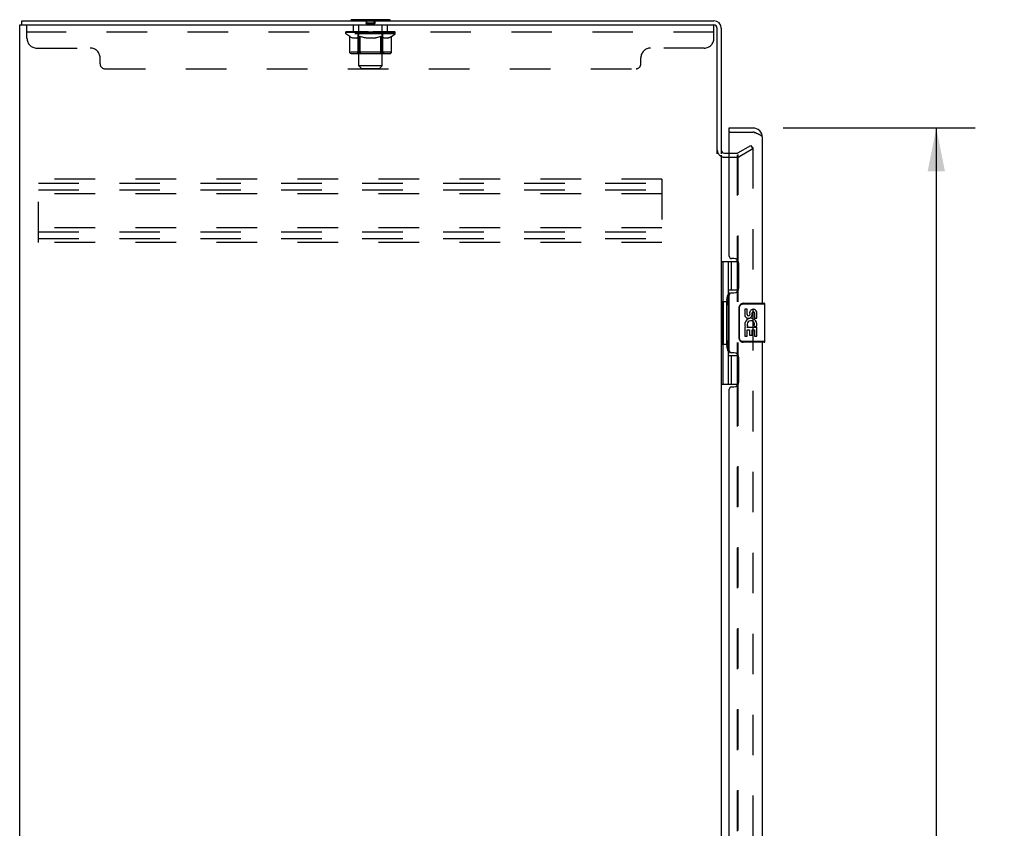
# Model space of a CAD drawing. Header units: inches. Extents: x 0 to 189, y 0 to 122.
# Tile 3 of 19: x 19 to 44, y 58 to 79. Entities that reach past the tile are written whole.
import ezdxf

# ---------------------------------------------------------------- set-up
doc = ezdxf.new("R2010")
doc.units = ezdxf.units.IN
doc.header["$LTSCALE"] = 10.388889
doc.header["$MEASUREMENT"] = 0
doc.linetypes.add('HIDDEN', pattern=[0.2, 0.1, -0.1])
doc.layers.get('0').update_dxf_attribs({"linetype": 'CONTINUOUS'})
for name, color, linetype in [('DEFAULT_2', 8, 'HIDDEN'), ('DIMENSIONS', 7, 'CONTINUOUS'), ('DOOR_ASSEMBLY', 7, 'CONTINUOUS')]:
    doc.layers.add(name, color=color, linetype=linetype)
doc.styles.get("Standard").update_dxf_attribs({"font": 'arial.ttf'})
doc.dimstyles.new('DIMSTYLE_1', dxfattribs={"dimtxt": 0.833333, "dimasz": 1.111111, "dimexe": 0.09, "dimexo": 0.07, "dimgap": 0.0375, "dimtad": 0, "dimtih": 1, "dimtoh": 1, "dimzin": 4, "dimdsep": 46, "dimtxsty": 'Standard', "dimblk": '_FILLED', "dimblk1": '_FILLED', "dimblk2": '_FILLED', "dimcen": 0.09, "dimazin": 1, "dimtfac": 1, "dimtdec": 3, "dimtofl": 0, "dimtmove": 0, "dimatfit": 3, "dimldrblk": '_FILLED', "dimfxl": 0, "dimtolj": 1, "dimtzin": 4, "dimarcsym": 0})

# ---------------------------------------------------------------- blocks, each defined once
blk = doc.blocks.new('_FILLED')
at = {"color": 0, "linetype": 'ByBlock'}
blk.add_solid([(0, 0), (-1, 0.2), (-1, -0.2)], dxfattribs=at)
blk = doc.blocks.new('*D9')
at = {"layer": 'DIMENSIONS', "color": 2, "linetype": 'Continuous'}
for p, q in [((38.812, 76.258), (43.74, 76.258)), ((42.74, 76.258), (42.74, 46.461)), ((42.74, 13.758), (42.74, 43.545)), ((38.812, 13.758), (43.74, 13.758))]:
    blk.add_line(p, q, dxfattribs=at)
at = {"layer": 'DIMENSIONS', "color": 2, "linetype": 'Continuous', "xscale": 1.1111111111, "yscale": 1.1111111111, "zscale": 1.1111111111}
for p, rotation in [((42.74, 76.258), 90), ((42.74, 13.758), 270)]:
    blk.add_blockref('_FILLED', p, dxfattribs=dict(at, rotation=rotation))
at = {"layer": 'DIMENSIONS', "color": 2, "linetype": 'Continuous', "insert": (42.74, 46.045), "char_height": 0.8333, "width": 3.48823, "attachment_point": 2, "line_spacing_factor": 0.9}
blk.add_mtext('62.50\\PDOOR', dxfattribs=at)

msp = doc.modelspace()

# ---------------------------------------------------------------- linework, layer by layer
at = {"color": 3, "linetype": 'Continuous'}
for p, q in [((19.223, 7.112), (19.223, 78.904)), ((19.223, 78.904), (37.029, 78.904)), ((19.275, 79.008), (37.034, 79.008)), ((37.223, 78.819), (37.223, 75.591)), ((37.119, 75.59), (37.119, 78.814)), ((37.223, 75.56), (37.223, 14.456)), ((37.308, 75.612), (37.427, 75.612)), ((37.627, 72.833), (37.627, 72.877)), ((37.644, 72.833), (37.644, 72.862)), ((37.627, 69.638), (37.627, 69.683)), ((37.644, 69.653), (37.644, 69.683))]:
    msp.add_line(p, q, dxfattribs=at)
at = {"color": 7, "linetype": 'Continuous'}
for p, q in [((19.275, 78.904), (19.275, 79.008)), ((27.723, 79.038), (27.723, 79.008)), ((28.723, 79.038), (27.723, 79.038)), ((28.723, 79.038), (28.723, 79.008))]:
    msp.add_line(p, q, dxfattribs=at)
at = {"color": 3, "linetype": 'Continuous'}
for centre, radius, start, end in [((37.029, 78.814), 0.09, 0, 90), ((37.034, 78.819), 0.189, 0, 90), ((37.308, 75.697), 0.085, 180, 270)]:
    msp.add_arc(centre, radius, start, end, dxfattribs=at)
at = {"color": 7, "linetype": 'Continuous'}
for centre, radius, start, end in [((37.034, 78.819), 0.085, 0, 90), ((37.308, 75.697), 0.189, 214.036, 226.4797)]:
    msp.add_arc(centre, radius, start, end, dxfattribs=at)
at = {"layer": 'DEFAULT_2', "color": 8, "linetype": 'HIDDEN'}
for p, q in [((19.41, 78.559), (19.41, 78.904)), ((27.785, 78.717), (27.785, 78.904)), ((27.91, 79.038), (27.91, 79.008)), ((27.923, 77.857), (27.923, 79.008)), ((28.108, 79.038), (28.108, 79.038)), ((28.111, 79.021), (28.111, 79.022)), ((28.112, 79.009), (28.112, 78.948)), ((28.334, 78.948), (28.112, 78.948)), ((28.112, 78.944), (28.112, 78.945)), ((28.118, 79.028), (28.118, 78.948)), ((28.328, 79.028), (28.118, 79.028)), ((28.128, 78.938), (28.128, 79.038)), ((28.128, 78.938), (28.128, 78.938)), ((28.318, 78.938), (28.128, 78.938)), ((28.315, 78.928), (28.131, 78.928)), ((28.318, 78.938), (28.318, 79.038)), ((28.328, 79.028), (28.328, 78.948)), ((28.523, 77.857), (28.523, 79.008)), ((28.535, 79.038), (28.535, 79.008)), ((28.66, 78.717), (28.66, 78.904)), ((37.029, 78.904), (37.035, 78.904)), ((37.035, 78.559), (37.035, 78.904)), ((37.035, 78.717), (19.41, 78.717)), ((27.59, 78.677), (27.59, 78.724)), ((27.689, 78.607), (27.59, 78.677)), ((28.856, 78.677), (27.59, 78.677)), ((27.599, 78.717), (27.599, 78.724)), ((27.608, 78.714), (27.608, 78.717)), ((27.608, 78.714), (28.838, 78.714)), ((27.617, 78.714), (27.617, 78.717)), ((27.618, 78.714), (27.618, 78.717)), ((27.628, 78.717), (27.628, 78.724)), ((27.644, 78.714), (27.644, 78.717)), ((27.646, 78.714), (27.646, 78.717)), ((27.674, 78.717), (27.674, 78.724)), ((27.689, 78.714), (27.689, 78.717)), ((27.689, 78.202), (27.689, 78.607)), ((27.689, 78.607), (27.703, 78.598)), ((27.692, 78.714), (27.692, 78.717)), ((27.896, 78.717), (27.695, 78.717)), ((27.717, 78.589), (27.703, 78.598)), ((27.73, 78.582), (27.716, 78.59)), ((27.744, 78.575), (27.73, 78.582)), ((27.738, 78.717), (27.738, 78.724)), ((27.739, 78.714), (27.739, 78.717)), ((27.74, 78.714), (27.74, 78.717)), ((27.743, 78.714), (27.743, 78.717)), ((27.757, 78.57), (27.744, 78.576)), ((27.75, 78.714), (27.75, 78.717)), ((27.75, 78.714), (27.75, 78.717)), ((27.753, 78.714), (27.753, 78.717)), ((27.757, 78.714), (27.757, 78.718)), ((27.77, 78.565), (27.757, 78.57)), ((27.761, 78.714), (27.761, 78.717)), ((27.874, 78.565), (27.77, 78.565)), ((27.775, 78.714), (27.775, 78.717)), ((27.793, 78.714), (27.793, 78.717)), ((27.794, 78.714), (27.794, 78.719)), ((27.814, 78.714), (27.814, 78.717)), ((27.814, 78.714), (27.814, 78.717)), ((27.816, 78.717), (27.816, 78.724)), ((27.825, 78.714), (27.825, 78.717)), ((27.83, 78.714), (27.83, 78.717)), ((27.839, 78.714), (27.839, 78.717)), ((27.85, 78.714), (27.85, 78.721)), ((27.866, 78.714), (27.866, 78.717)), ((27.869, 78.714), (27.869, 78.717)), ((27.874, 78.565), (27.888, 78.57)), ((27.901, 78.576), (27.888, 78.57)), ((27.896, 78.714), (27.896, 78.717)), ((27.963, 78.717), (27.901, 78.717)), ((27.915, 78.582), (27.901, 78.576)), ((27.906, 78.717), (27.906, 78.724)), ((27.91, 78.205), (27.91, 78.674)), ((28.536, 78.674), (27.91, 78.674)), ((27.913, 78.714), (27.913, 78.717)), ((27.929, 78.59), (27.915, 78.582)), ((27.918, 78.714), (27.918, 78.717)), ((27.924, 78.714), (27.924, 78.722)), ((27.928, 78.714), (27.928, 78.717)), ((27.942, 78.598), (27.928, 78.59)), ((27.939, 78.714), (27.939, 78.717)), ((27.956, 78.608), (27.942, 78.598)), ((27.956, 78.202), (27.956, 78.608)), ((27.956, 78.608), (27.985, 78.598)), ((27.963, 78.714), (27.963, 78.717)), ((28.038, 78.717), (27.979, 78.717)), ((28.014, 78.59), (27.985, 78.598)), ((27.999, 78.714), (27.999, 78.717)), ((28.006, 78.717), (28.006, 78.724)), ((28.01, 78.714), (28.01, 78.717)), ((28.012, 78.714), (28.012, 78.723)), ((28.041, 78.582), (28.013, 78.59)), ((28.015, 78.714), (28.015, 78.717)), ((28.022, 78.714), (28.022, 78.717)), ((28.038, 78.714), (28.038, 78.717)), ((28.069, 78.575), (28.041, 78.582)), ((28.118, 78.717), (28.064, 78.717)), ((28.097, 78.57), (28.069, 78.575)), ((28.077, 78.714), (28.077, 78.717)), ((28.124, 78.565), (28.096, 78.57)), ((28.108, 78.717), (28.223, 78.724)), ((28.113, 78.717), (28.113, 78.724)), ((28.113, 78.723), (28.113, 78.724)), ((28.113, 78.717), (28.113, 78.723)), ((28.113, 78.714), (28.113, 78.717)), ((28.117, 78.714), (28.117, 78.717)), ((28.118, 78.714), (28.118, 78.717)), ((28.119, 78.714), (28.119, 78.717)), ((28.322, 78.565), (28.124, 78.565)), ((28.202, 78.717), (28.154, 78.717)), ((28.159, 78.714), (28.159, 78.717)), ((28.202, 78.714), (28.202, 78.717)), ((28.22, 78.717), (28.22, 78.717)), ((28.22, 78.714), (28.22, 78.717)), ((28.22, 78.714), (28.22, 78.717)), ((28.223, 78.717), (28.223, 78.724)), ((28.223, 78.724), (28.337, 78.717)), ((28.225, 78.714), (28.225, 78.717)), ((28.225, 78.717), (28.226, 78.717)), ((28.226, 78.714), (28.226, 78.717)), ((28.244, 78.714), (28.244, 78.717)), ((28.244, 78.717), (28.292, 78.717)), ((28.286, 78.714), (28.286, 78.717)), ((28.322, 78.565), (28.35, 78.57)), ((28.327, 78.714), (28.327, 78.717)), ((28.327, 78.714), (28.327, 78.717)), ((28.327, 78.717), (28.382, 78.717)), ((28.328, 78.714), (28.328, 78.717)), ((28.332, 78.723), (28.333, 78.724)), ((28.332, 78.717), (28.332, 78.723)), ((28.332, 78.714), (28.332, 78.717)), ((28.333, 78.717), (28.333, 78.724)), ((28.378, 78.576), (28.35, 78.57)), ((28.369, 78.714), (28.369, 78.717)), ((28.406, 78.582), (28.377, 78.576)), ((28.434, 78.59), (28.405, 78.582)), ((28.408, 78.714), (28.408, 78.717)), ((28.408, 78.717), (28.467, 78.717)), ((28.423, 78.714), (28.423, 78.717)), ((28.431, 78.714), (28.431, 78.717)), ((28.433, 78.714), (28.433, 78.723)), ((28.463, 78.599), (28.434, 78.59)), ((28.436, 78.714), (28.436, 78.717)), ((28.439, 78.717), (28.439, 78.724)), ((28.447, 78.714), (28.447, 78.717)), ((28.492, 78.609), (28.462, 78.599)), ((28.483, 78.714), (28.483, 78.717)), ((28.483, 78.717), (28.545, 78.717)), ((28.492, 78.202), (28.492, 78.609)), ((28.492, 78.609), (28.507, 78.599)), ((28.521, 78.59), (28.506, 78.599)), ((28.507, 78.714), (28.507, 78.717)), ((28.518, 78.714), (28.518, 78.717)), ((28.536, 78.582), (28.521, 78.59)), ((28.522, 78.714), (28.522, 78.722)), ((28.528, 78.714), (28.528, 78.717)), ((28.533, 78.714), (28.533, 78.717)), ((28.55, 78.575), (28.535, 78.582)), ((28.536, 78.205), (28.536, 78.674)), ((28.539, 78.717), (28.539, 78.724)), ((28.55, 78.714), (28.55, 78.717)), ((28.55, 78.717), (28.856, 78.717)), ((28.564, 78.57), (28.55, 78.575)), ((28.578, 78.565), (28.564, 78.57)), ((28.577, 78.714), (28.577, 78.717)), ((28.672, 78.565), (28.578, 78.565)), ((28.58, 78.714), (28.58, 78.717)), ((28.596, 78.714), (28.596, 78.721)), ((28.607, 78.714), (28.607, 78.717)), ((28.616, 78.714), (28.616, 78.717)), ((28.62, 78.714), (28.62, 78.717)), ((28.63, 78.717), (28.63, 78.724)), ((28.631, 78.714), (28.631, 78.717)), ((28.631, 78.714), (28.631, 78.717)), ((28.652, 78.714), (28.652, 78.719)), ((28.652, 78.714), (28.652, 78.717)), ((28.67, 78.714), (28.67, 78.717)), ((28.672, 78.565), (28.686, 78.57)), ((28.685, 78.714), (28.685, 78.717)), ((28.701, 78.576), (28.686, 78.57)), ((28.689, 78.714), (28.689, 78.718)), ((28.692, 78.714), (28.692, 78.717)), ((28.696, 78.714), (28.696, 78.717)), ((28.696, 78.714), (28.696, 78.717)), ((28.715, 78.582), (28.701, 78.575)), ((28.703, 78.714), (28.703, 78.717)), ((28.706, 78.714), (28.706, 78.717)), ((28.707, 78.714), (28.707, 78.717)), ((28.708, 78.717), (28.708, 78.724)), ((28.73, 78.59), (28.715, 78.582)), ((28.744, 78.599), (28.729, 78.59)), ((28.735, 78.72), (28.855, 78.721)), ((28.735, 78.717), (28.735, 78.72)), ((28.759, 78.609), (28.744, 78.599)), ((28.754, 78.714), (28.754, 78.717)), ((28.757, 78.714), (28.757, 78.717)), ((28.759, 78.609), (28.856, 78.677)), ((28.759, 78.202), (28.759, 78.609)), ((28.771, 78.717), (28.771, 78.724)), ((28.8, 78.714), (28.8, 78.717)), ((28.802, 78.714), (28.802, 78.717)), ((28.818, 78.717), (28.818, 78.724)), ((28.828, 78.714), (28.828, 78.717)), ((28.829, 78.714), (28.829, 78.717)), ((28.838, 78.714), (28.838, 78.717)), ((28.846, 78.717), (28.846, 78.724)), ((28.855, 78.717), (28.855, 78.721)), ((28.856, 78.677), (28.856, 78.717)), ((19.66, 78.309), (21.035, 78.309)), ((21.285, 77.904), (21.285, 78.059)), ((28.759, 78.202), (27.689, 78.202)), ((28.716, 78.165), (27.732, 78.165)), ((27.91, 78.205), (27.87, 78.165)), ((28.536, 78.205), (27.91, 78.205)), ((27.968, 78.17), (27.965, 78.172)), ((27.973, 78.166), (27.97, 78.168)), ((27.975, 78.166), (27.973, 78.166)), ((27.978, 78.165), (27.975, 78.166)), ((28.536, 78.205), (28.575, 78.165)), ((35.16, 77.904), (35.16, 78.059)), ((36.785, 78.309), (35.41, 78.309)), ((27.992, 77.788), (27.923, 77.857)), ((28.523, 77.857), (27.923, 77.857)), ((28.454, 77.788), (28.523, 77.857)), ((21.41, 77.779), (35.035, 77.779)), ((27.992, 77.788), (28.454, 77.788)), ((37.644, 75.616), (37.983, 75.812)), ((37.983, 75.812), (38.035, 75.722)), ((37.427, 75.612), (37.627, 75.612)), ((37.627, 75.56), (37.627, 72.877)), ((37.644, 75.578), (37.644, 72.862)), ((38.035, 75.722), (37.696, 75.526)), ((38.035, 75.742), (38.035, 14.273)), ((37.308, 75.508), (37.627, 75.508)), ((19.702, 73.32), (19.702, 74.945)), ((35.702, 74.945), (19.702, 74.945)), ((19.702, 74.841), (35.702, 74.841)), ((35.702, 74.945), (35.702, 73.32)), ((19.702, 74.674), (35.702, 74.674)), ((35.702, 74.57), (19.702, 74.57)), ((35.702, 73.695), (19.702, 73.695)), ((19.702, 73.591), (35.702, 73.591)), ((19.702, 73.424), (35.702, 73.424)), ((35.702, 73.32), (19.702, 73.32)), ((37.627, 72.833), (37.627, 69.683)), ((37.644, 72.833), (37.644, 69.683)), ((37.627, 69.638), (37.627, 46.627)), ((37.644, 69.653), (37.644, 46.612))]:
    msp.add_line(p, q, dxfattribs=at)
for points in [[(28.108, 79.038), (28.108, 79.037), (28.108, 79.037), (28.109, 79.037), (28.109, 79.037), (28.109, 79.036), (28.109, 79.036), (28.109, 79.035), (28.109, 79.034), (28.11, 79.033), (28.11, 79.033), (28.11, 79.032), (28.11, 79.031), (28.11, 79.03), (28.11, 79.029), (28.111, 79.027), (28.111, 79.026), (28.111, 79.025), (28.111, 79.024), (28.111, 79.022)], [(28.111, 79.021), (28.111, 79.02), (28.111, 79.018), (28.111, 79.017), (28.111, 79.015), (28.111, 79.014), (28.111, 79.012), (28.112, 79.011), (28.112, 79.009)], [(28.112, 78.948), (28.112, 78.946), (28.112, 78.945)], [(28.112, 78.944), (28.112, 78.943), (28.112, 78.942), (28.113, 78.941), (28.113, 78.94), (28.114, 78.939), (28.114, 78.937), (28.115, 78.936), (28.115, 78.935), (28.116, 78.935), (28.117, 78.934), (28.118, 78.933), (28.119, 78.932), (28.12, 78.931), (28.121, 78.931), (28.122, 78.93), (28.123, 78.929), (28.124, 78.929), (28.125, 78.929), (28.126, 78.928)], [(28.131, 78.928), (28.13, 78.928), (28.129, 78.928), (28.127, 78.928), (28.126, 78.928)], [(28.128, 78.938), (28.128, 78.937), (28.128, 78.937), (28.129, 78.937), (28.129, 78.937), (28.129, 78.937), (28.129, 78.936), (28.129, 78.936), (28.13, 78.936), (28.13, 78.935), (28.13, 78.935), (28.13, 78.934), (28.13, 78.934), (28.13, 78.933), (28.131, 78.932), (28.131, 78.932), (28.131, 78.931), (28.131, 78.93), (28.131, 78.93), (28.131, 78.929), (28.131, 78.928), (28.131, 78.928)], [(28.334, 78.948), (28.334, 78.946), (28.334, 78.945), (28.334, 78.944), (28.334, 78.943), (28.333, 78.942), (28.333, 78.941), (28.332, 78.94), (28.332, 78.939), (28.331, 78.937), (28.331, 78.936), (28.33, 78.935), (28.329, 78.935), (28.329, 78.934), (28.328, 78.933), (28.327, 78.932), (28.326, 78.931), (28.325, 78.931), (28.324, 78.93), (28.323, 78.929), (28.322, 78.929), (28.321, 78.929), (28.319, 78.928), (28.318, 78.928), (28.317, 78.928), (28.316, 78.928), (28.315, 78.928)], [(28.318, 78.938), (28.318, 78.938), (28.317, 78.937), (28.317, 78.937), (28.317, 78.937), (28.317, 78.937), (28.317, 78.937), (28.316, 78.936), (28.316, 78.936), (28.316, 78.936), (28.316, 78.935), (28.316, 78.935), (28.315, 78.934), (28.315, 78.934), (28.315, 78.933), (28.315, 78.932), (28.315, 78.932), (28.315, 78.931), (28.315, 78.93), (28.315, 78.93), (28.315, 78.929), (28.315, 78.928), (28.315, 78.928)], [(28.338, 79.038), (28.338, 79.038), (28.337, 79.037), (28.337, 79.037), (28.337, 79.037), (28.337, 79.037), (28.337, 79.036), (28.337, 79.036), (28.336, 79.035), (28.336, 79.034), (28.336, 79.033), (28.336, 79.033), (28.336, 79.032), (28.336, 79.031), (28.335, 79.03), (28.335, 79.029), (28.335, 79.027), (28.335, 79.026), (28.335, 79.025), (28.335, 79.024), (28.335, 79.022), (28.335, 79.021), (28.334, 79.02), (28.334, 79.018), (28.334, 79.017), (28.334, 79.015), (28.334, 79.014), (28.334, 79.012), (28.334, 79.011), (28.334, 79.009), (28.334, 78.948)], [(27.732, 78.165), (27.727, 78.166), (27.721, 78.166), (27.716, 78.168), (27.712, 78.17), (27.707, 78.172), (27.703, 78.175), (27.699, 78.179), (27.695, 78.183), (27.693, 78.187), (27.691, 78.192), (27.689, 78.197), (27.689, 78.202)], [(27.957, 78.192), (27.957, 78.197), (27.956, 78.202)], [(27.958, 78.187), (27.957, 78.192), (27.957, 78.197), (27.956, 78.202)], [(27.97, 78.168), (27.968, 78.17), (27.965, 78.172), (27.963, 78.175), (27.961, 78.179), (27.96, 78.183), (27.958, 78.187)], [(27.963, 78.175), (27.961, 78.179), (27.96, 78.183)], [(28.47, 78.165), (28.473, 78.166), (28.475, 78.166), (28.478, 78.168), (28.48, 78.17), (28.483, 78.172), (28.485, 78.175), (28.487, 78.179), (28.488, 78.183), (28.49, 78.187), (28.491, 78.192), (28.491, 78.197), (28.492, 78.202)], [(28.716, 78.165), (28.722, 78.166), (28.727, 78.166), (28.732, 78.168), (28.737, 78.17), (28.741, 78.172), (28.745, 78.175), (28.749, 78.179), (28.753, 78.183), (28.755, 78.187), (28.758, 78.192), (28.759, 78.197), (28.759, 78.202)], [(38.018, 75.762), (38.018, 75.762), (38.016, 75.762), (38.014, 75.761), (38.012, 75.761), (38.01, 75.76)], [(38.024, 75.761), (38.022, 75.762), (38.02, 75.762), (38.018, 75.762)], [(38.024, 75.761), (38.025, 75.76), (38.027, 75.759), (38.029, 75.758), (38.03, 75.756), (38.032, 75.755), (38.033, 75.753), (38.034, 75.751), (38.034, 75.749), (38.035, 75.747), (38.035, 75.744), (38.035, 75.742)]]:
    msp.add_lwpolyline(points, dxfattribs=at)
for centre, radius, start, end in [((27.729, 79.107), 0.069, 265, 270), ((27.893, 79.008), 0.03, 0, 90), ((28.108, 79.028), 0.01, 0, 90), ((28.128, 78.948), 0.01, 180, 270), ((28.318, 78.948), 0.01, 270, 360), ((28.338, 79.028), 0.01, 90, 180), ((28.553, 79.008), 0.03, 90, 180), ((28.716, 79.107), 0.069, 270, 275), ((27.87, 78.674), 0.0398, 0, 90), ((28.575, 78.674), 0.0398, 90, 180), ((19.66, 78.559), 0.25, 180, 270), ((36.785, 78.559), 0.25, 270, 360), ((21.035, 78.059), 0.25, 0, 90), ((35.41, 78.059), 0.25, 90, 180), ((21.41, 77.904), 0.125, 180, 270), ((35.035, 77.904), 0.125, 270, 360), ((37.308, 75.697), 0.189, 180, 214.036), ((37.308, 75.697), 0.189, 226.4797, 270), ((37.627, 75.645), 0.033, 270, 300), ((37.627, 75.645), 0.137, 270, 300)]:
    msp.add_arc(centre, radius, start, end, dxfattribs=at)
for centre, major_axis, ratio, start_param, end_param in [((28.223, 78.724), (0.633, 0.007), 0.05963, 2.96643, 3.140963), ((27.57, 78.712), (0.198, 0), 0.060556, 0.430652, 1.470503), ((28.223, 78.724), (0.633, 0), 0.060556, 3.141593, 3.316126), ((27.57, 78.705), (0.198, 0.002), 0.05963, 1.376596, 1.469874), ((28.223, 78.724), (0.633, 0.013), 0.05688, 2.791345, 2.965878), ((27.614, 78.712), (0.198, -0.002), 0.05963, 0.605815, 1.645666), ((27.545, 78.712), (0.198, 0.002), 0.05963, 0.25549, 1.295341), ((28.223, 78.724), (0.633, -0.007), 0.05963, -2.96643, -2.791898), ((27.614, 78.705), (0.198, 0), 0.060556, 1.551758, 1.645036), ((27.545, 78.705), (0.198, 0.004), 0.05688, 1.20151, 1.294789), ((27.615, 78.707), (0.164, 0.002), 0.05963, 1.065228, 1.614276), ((27.595, 78.707), (0.164, 0.003), 0.05688, 0.890143, 1.43919), ((27.653, 78.707), (0.164, 0), 0.060556, 1.240391, 1.789438), ((28.223, 78.724), (0.633, 0.019), 0.052395, 2.616403, 2.790936), ((27.677, 78.712), (0.198, -0.004), 0.05688, 0.7809, 1.820751), ((27.542, 78.712), (0.198, 0.004), 0.05688, 0.080405, 1.120256), ((28.223, 78.724), (0.633, -0.013), 0.05688, -2.791345, -2.616812), ((27.677, 78.705), (0.198, -0.002), 0.05963, 1.72692, 1.820198), ((27.542, 78.705), (0.198, 0.006), 0.052395, 1.026568, 1.119847), ((27.595, 78.707), (0.164, 0.005), 0.052395, 0.715201, 1.264248), ((27.709, 78.707), (0.164, -0.002), 0.05963, 1.415553, 1.9646), ((28.223, 78.724), (0.633, 0.025), 0.046319, 2.441654, 2.616187), ((27.756, 78.712), (0.198, -0.006), 0.052395, 0.955842, 1.995693), ((27.559, 78.712), (0.198, 0.006), 0.052395, -0.094537, 0.945314), ((28.223, 78.724), (0.633, -0.019), 0.052395, -2.616403, -2.44187), ((27.756, 78.705), (0.198, -0.004), 0.05688, 1.902006, 1.995284), ((27.559, 78.705), (0.198, 0.008), 0.046319, 0.851819, 0.945098), ((27.613, 78.707), (0.164, 0.006), 0.046319, 0.540452, 1.089499), ((27.78, 78.707), (0.164, -0.003), 0.05688, 1.590638, 2.139686), ((28.223, 78.724), (0.633, 0.029), 0.038841, 2.267123, 2.441656), ((27.849, 78.712), (0.198, -0.008), 0.046319, 1.130591, 2.170442), ((27.596, 78.712), (0.198, 0.008), 0.046319, -0.269286, 0.770565), ((28.223, 78.724), (0.633, -0.025), 0.046319, -2.441654, -2.267121), ((27.849, 78.705), (0.198, -0.006), 0.052395, 2.076947, 2.170226), ((27.596, 78.705), (0.198, 0.009), 0.038841, 0.677289, 0.770567), ((27.65, 78.707), (0.164, 0.008), 0.038841, 0.365921, 0.914969), ((27.864, 78.707), (0.164, -0.005), 0.052395, 1.76558, 2.314627), ((28.223, 78.724), (0.633, 0.033), 0.030195, 2.09281, 2.267343), ((27.954, 78.712), (0.198, -0.009), 0.038841, 1.305122, 2.344973), ((27.652, 78.712), (0.198, 0.009), 0.038841, -0.443817, 0.596034), ((28.223, 78.724), (0.633, -0.029), 0.038841, -2.267123, -2.092591), ((27.954, 78.705), (0.198, -0.008), 0.046319, 2.251696, 2.344975), ((27.652, 78.705), (0.198, 0.01), 0.030195, 0.502975, 0.596254), ((27.704, 78.707), (0.164, 0.009), 0.030195, 0.191608, 0.740655), ((27.96, 78.707), (0.164, -0.006), 0.046319, 1.940329, 2.489376), ((27.726, 78.712), (0.198, 0.01), 0.030195, -0.61813, 0.421721), ((28.067, 78.712), (0.198, -0.01), 0.030195, 1.479435, 2.519286), ((28.223, 78.724), (0.633, 0.036), 0.020645, 1.918687, 2.09322), ((28.223, 78.724), (0.633, -0.033), 0.030195, -2.09281, -1.918277), ((28.067, 78.705), (0.198, -0.009), 0.038841, 2.426227, 2.519505), ((27.726, 78.705), (0.198, 0.011), 0.020645, 0.328852, 0.422131), ((27.774, 78.707), (0.164, 0.009), 0.020645, 0.017485, 0.566532), ((28.063, 78.707), (0.164, -0.008), 0.038841, 2.11486, 2.663907), ((27.814, 78.712), (0.198, 0.011), 0.020645, -0.792253, 0.247598), ((28.185, 78.712), (0.198, -0.011), 0.020645, 1.653558, 2.693409), ((28.223, 78.724), (0.633, 0.038), 0.010478, 1.744704, 1.919237), ((28.223, 78.724), (0.633, -0.036), 0.020645, -1.918687, -1.744154), ((28.185, 78.705), (0.198, -0.01), 0.030195, 2.60054, 2.693819), ((27.814, 78.705), (0.198, 0.012), 0.010478, 0.154869, 0.248148), ((27.858, 78.707), (0.164, 0.01), 0.010478, 6.126688, 6.675735), ((28.172, 78.707), (0.164, -0.009), 0.030195, 2.289173, 2.83822), ((27.915, 78.712), (0.198, 0.012), 0.010478, -0.966236, -0.000846), ((28.304, 78.712), (0.198, -0.012), 0.010478, 1.827541, 2.867392), ((28.223, 78.724), (0.633, -0.038), 0.010478, -1.744704, -1.570171), ((28.304, 78.705), (0.198, -0.011), 0.020645, 2.774664, 2.867942), ((28.282, 78.707), (0.164, -0.009), 0.020645, 2.463296, 3.012344), ((28.142, 78.712), (0.198, 0.012), 0.010478, 0.274201, 1.314052), ((28.056, 78.707), (0.164, 0.01), 0.010478, -0.000483, 0.504314), ((28.026, 78.705), (0.198, 0.012), 0.010478, 0.099668, 0.192946), ((28.223, 78.724), (0.633, 0.038), 0.010478, -1.571421, -1.396888), ((28.42, 78.705), (0.198, -0.012), 0.010478, 2.948646, 3.041925), ((28.39, 78.707), (0.164, -0.01), 0.010478, 2.637279, 3.142076), ((28.261, 78.712), (0.198, 0.011), 0.020645, 0.448184, 1.488034), ((28.164, 78.707), (0.164, 0.009), 0.020645, 0.129249, 0.678296), ((28.142, 78.705), (0.198, 0.011), 0.020645, 0.273651, 0.366929), ((28.53, 78.712), (0.198, -0.012), 0.010478, -3.140747, -2.175357), ((28.223, 78.724), (0.633, 0.036), 0.020645, -1.397439, -1.222906), ((28.223, 78.724), (0.633, -0.038), 0.010478, 1.222355, 1.396888), ((28.379, 78.712), (0.198, 0.01), 0.030195, 0.622307, 1.662158), ((28.274, 78.707), (0.164, 0.009), 0.030195, 0.303372, 0.852419), ((28.587, 78.707), (0.164, -0.01), 0.010478, 2.749043, 3.29809), ((28.631, 78.712), (0.198, -0.011), 0.020645, 2.893995, 3.933846), ((28.261, 78.705), (0.198, 0.01), 0.030195, 0.447774, 0.541052), ((28.631, 78.705), (0.198, -0.012), 0.010478, 2.893445, 2.986723), ((28.223, 78.724), (0.633, 0.033), 0.030195, -1.223315, -1.048783), ((28.223, 78.724), (0.633, -0.036), 0.020645, 1.048373, 1.222906), ((28.492, 78.712), (0.198, 0.009), 0.038841, 0.79662, 1.836471), ((28.382, 78.707), (0.164, 0.008), 0.038841, 0.477686, 1.026733), ((28.671, 78.707), (0.164, -0.009), 0.020645, 2.57506, 3.124108), ((28.72, 78.712), (0.198, -0.01), 0.030195, 2.719872, 3.759723), ((28.596, 78.712), (0.198, 0.008), 0.046319, 0.971151, 2.011002), ((28.379, 78.705), (0.198, 0.009), 0.038841, 0.622087, 0.715366), ((28.72, 78.705), (0.198, -0.011), 0.020645, 2.719462, 2.812741), ((28.223, 78.724), (0.633, 0.029), 0.038841, -1.049002, -0.874469), ((28.223, 78.724), (0.633, -0.033), 0.030195, 0.87425, 1.048783), ((28.486, 78.707), (0.164, 0.006), 0.046319, 0.652216, 1.201263), ((28.69, 78.712), (0.198, 0.006), 0.052395, 1.1459, 2.185751), ((28.741, 78.707), (0.164, -0.009), 0.030195, 2.400937, 2.949985), ((28.794, 78.712), (0.198, -0.009), 0.038841, 2.545558, 3.585409), ((28.581, 78.707), (0.164, 0.005), 0.052395, 0.826965, 1.376012), ((28.492, 78.705), (0.198, 0.008), 0.046319, 0.796618, 0.889896), ((28.794, 78.705), (0.198, -0.01), 0.030195, 2.545339, 2.638617), ((28.769, 78.712), (0.198, 0.004), 0.05688, 1.320842, 2.360692), ((28.223, 78.724), (0.633, 0.025), 0.046319, -0.874471, -0.699939), ((28.223, 78.724), (0.633, -0.029), 0.038841, 0.699936, 0.874469), ((28.85, 78.712), (0.198, -0.008), 0.046319, 2.371028, 3.410879), ((28.796, 78.707), (0.164, -0.008), 0.038841, 2.226624, 2.775671), ((28.832, 78.712), (0.198, 0.002), 0.05963, 1.495927, 2.535778), ((28.666, 78.707), (0.164, 0.003), 0.05688, 1.001907, 1.550954), ((28.887, 78.712), (0.198, -0.006), 0.052395, 2.196279, 3.23613), ((28.833, 78.707), (0.164, -0.006), 0.046319, 2.052093, 2.601141), ((28.596, 78.705), (0.198, 0.006), 0.052395, 0.971367, 1.064645), ((28.876, 78.712), (0.198, 0), 0.060556, 2.364024, 2.71094), ((28.85, 78.705), (0.198, -0.009), 0.038841, 2.371026, 2.464304), ((28.904, 78.712), (0.198, -0.004), 0.05688, 2.021337, 3.061188), ((28.223, 78.724), (0.633, 0.019), 0.052395, -0.699723, -0.52519), ((28.223, 78.724), (0.633, -0.025), 0.046319, 0.525406, 0.699939), ((28.9, 78.712), (0.198, -0.002), 0.05963, 1.846251, 2.886102), ((28.737, 78.707), (0.164, 0.002), 0.05963, 1.176993, 1.72604), ((28.851, 78.707), (0.164, -0.005), 0.052395, 1.877344, 2.426392), ((28.792, 78.707), (0.164, 0), 0.060556, 1.352155, 1.901202), ((28.85, 78.707), (0.164, -0.003), 0.05688, 1.702402, 2.25145), ((28.831, 78.707), (0.164, -0.002), 0.05963, 1.527317, 2.076364), ((28.69, 78.705), (0.198, 0.004), 0.05688, 1.146309, 1.239587), ((28.887, 78.705), (0.198, -0.008), 0.046319, 2.196495, 2.289773), ((28.223, 78.724), (0.633, 0.013), 0.05688, -0.524781, -0.350248), ((28.223, 78.724), (0.633, -0.019), 0.052395, 0.350657, 0.52519), ((28.876, 78.705), (0.198, -0.002), 0.05963, 1.764997, 1.971333), ((28.769, 78.705), (0.198, 0.002), 0.05963, 1.321394, 1.414673), ((28.904, 78.705), (0.198, -0.006), 0.052395, 2.021746, 2.115024), ((28.223, 78.724), (0.633, 0.007), 0.05963, -0.349695, -0.175162), ((28.223, 78.724), (0.633, -0.013), 0.05688, 0.175715, 0.350248), ((28.832, 78.705), (0.198, 0), 0.060556, 1.496556, 1.589835), ((28.9, 78.705), (0.198, -0.004), 0.05688, 1.846804, 1.940083), ((28.223, 78.724), (0.633, -0.007), 0.05963, 6.27665, 6.458348), ((28.223, 78.724), (0.633, 0), 0.060556, -0.174533, -0.058352)]:
    msp.add_ellipse(centre, major_axis=major_axis, ratio=ratio, start_param=start_param, end_param=end_param, dxfattribs=at)
at = {"layer": 'DOOR_ASSEMBLY', "color": 7, "linetype": 'Continuous'}
for p, q in [((37.427, 76.154), (37.427, 76.258)), ((37.447, 76.154), (37.427, 76.154)), ((37.223, 72.833), (37.663, 72.833)), ((37.262, 72.833), (37.262, 71.808)), ((37.4, 72.833), (37.4, 69.683)), ((37.486, 72.098), (37.486, 72.833)), ((37.627, 72.833), (37.627, 72.053)), ((37.627, 72.098), (37.4, 72.098)), ((37.24, 71.808), (37.24, 70.708)), ((37.24, 71.808), (37.363, 71.808)), ((37.284, 70.708), (37.284, 71.808)), ((37.363, 71.838), (37.363, 71.858)), ((37.363, 70.708), (37.363, 71.808)), ((37.786, 71.758), (38.326, 71.758)), ((37.821, 71.758), (37.821, 71.743)), ((38.078, 71.758), (38.078, 71.743)), ((37.686, 70.858), (37.686, 71.658)), ((37.686, 71.658), (37.693, 71.658)), ((37.693, 70.858), (37.693, 71.658)), ((37.784, 71.743), (38.341, 71.743)), ((37.823, 71.603), (37.823, 71.467)), ((37.886, 71.603), (37.823, 71.603)), ((37.886, 71.467), (37.886, 71.603)), ((37.951, 71.53), (37.952, 71.461)), ((38.012, 71.467), (38.012, 71.509)), ((38.075, 71.509), (38.075, 71.373)), ((38.138, 71.373), (38.138, 71.509)), ((38.341, 70.773), (38.341, 71.743)), ((38.075, 71.373), (38.138, 71.373)), ((37.823, 71.142), (37.823, 70.912)), ((37.842, 71.142), (37.823, 71.142)), ((37.876, 71.142), (37.903, 71.161)), ((37.876, 71.142), (38.138, 71.142)), ((37.886, 70.912), (37.886, 71.079)), ((37.886, 71.079), (37.951, 71.079)), ((37.951, 71.079), (37.951, 70.943)), ((38.012, 70.943), (38.012, 71.079)), ((38.012, 71.079), (38.075, 71.079)), ((38.067, 71.178), (38.125, 71.153)), ((38.075, 71.079), (38.075, 70.912)), ((38.138, 70.912), (38.138, 71.142)), ((37.686, 70.858), (37.693, 70.858)), ((38.341, 70.773), (37.784, 70.773)), ((38.326, 70.758), (37.786, 70.758)), ((37.821, 70.758), (37.821, 70.773)), ((37.823, 70.912), (37.886, 70.912)), ((37.951, 70.943), (38.012, 70.943)), ((38.075, 70.912), (38.138, 70.912)), ((38.078, 70.758), (38.078, 70.773)), ((37.24, 70.708), (37.363, 70.708)), ((37.262, 70.708), (37.262, 69.683)), ((37.363, 70.657), (37.363, 70.677)), ((37.4, 70.418), (37.627, 70.418)), ((37.486, 69.683), (37.486, 70.418)), ((37.627, 70.462), (37.627, 69.683)), ((37.223, 69.683), (37.663, 69.683))]:
    msp.add_line(p, q, dxfattribs=at)
at = {"layer": 'DOOR_ASSEMBLY', "color": 3, "linetype": 'Continuous'}
for p, q in [((37.427, 76.258), (38.034, 76.258)), ((37.427, 72.965), (37.427, 76.134)), ((37.447, 76.154), (38.034, 76.154)), ((38.281, 71.758), (38.281, 76.011)), ((37.547, 72.905), (37.487, 72.905)), ((37.677, 72.155), (37.677, 72.775)), ((37.487, 72.025), (37.547, 72.025)), ((37.427, 70.55), (37.427, 71.965)), ((38.281, 45.508), (38.281, 70.758)), ((37.547, 70.49), (37.487, 70.49)), ((37.677, 69.74), (37.677, 70.36)), ((37.427, 46.715), (37.427, 69.55)), ((37.487, 69.61), (37.547, 69.61))]:
    msp.add_line(p, q, dxfattribs=at)
for points in [[(38.135, 76.115), (38.122, 76.121), (38.108, 76.126), (38.093, 76.132), (38.079, 76.137), (38.064, 76.143), (38.034, 76.154)], [(38.281, 76.011), (38.28, 76.017), (38.279, 76.022), (38.277, 76.028), (38.274, 76.033), (38.27, 76.038), (38.265, 76.044), (38.259, 76.049), (38.253, 76.055), (38.245, 76.06), (38.237, 76.066), (38.228, 76.071), (38.219, 76.077), (38.209, 76.082), (38.198, 76.088), (38.186, 76.093), (38.174, 76.099), (38.162, 76.104), (38.149, 76.11), (38.135, 76.115)]]:
    msp.add_lwpolyline(points, dxfattribs=at)
at = {"layer": 'DOOR_ASSEMBLY', "color": 7, "linetype": 'Continuous'}
for points in [[(37.4, 72.074), (37.4, 72.07), (37.401, 72.067), (37.401, 72.063), (37.403, 72.058), (37.404, 72.054), (37.406, 72.049), (37.409, 72.043), (37.412, 72.037), (37.415, 72.031), (37.419, 72.024), (37.423, 72.016), (37.428, 72.009), (37.433, 72), (37.436, 71.997)], [(37.786, 71.758), (37.785, 71.757), (37.785, 71.757), (37.785, 71.756), (37.784, 71.755), (37.784, 71.753), (37.784, 71.751), (37.784, 71.749), (37.784, 71.747), (37.784, 71.745), (37.784, 71.743)], [(37.686, 71.658), (37.686, 71.664), (37.687, 71.67), (37.688, 71.676), (37.689, 71.682), (37.691, 71.688), (37.693, 71.694)], [(37.693, 71.658), (37.693, 71.662), (37.694, 71.666), (37.694, 71.671), (37.695, 71.676), (37.697, 71.681), (37.698, 71.686), (37.701, 71.691), (37.703, 71.697), (37.707, 71.702), (37.711, 71.708), (37.715, 71.714), (37.721, 71.719), (37.727, 71.724), (37.735, 71.729), (37.742, 71.733), (37.75, 71.737), (37.758, 71.739), (37.767, 71.741), (37.775, 71.742), (37.784, 71.743)], [(37.693, 70.821), (37.691, 70.827), (37.689, 70.833), (37.688, 70.839), (37.687, 70.845), (37.686, 70.851), (37.686, 70.858)], [(37.784, 70.773), (37.775, 70.773), (37.767, 70.774), (37.758, 70.776), (37.75, 70.779), (37.742, 70.782), (37.734, 70.786), (37.727, 70.791), (37.721, 70.796), (37.715, 70.802), (37.711, 70.807), (37.707, 70.813), (37.703, 70.818), (37.701, 70.824), (37.698, 70.829), (37.697, 70.834), (37.695, 70.839), (37.694, 70.844), (37.694, 70.849), (37.693, 70.853), (37.693, 70.858)], [(37.786, 70.758), (37.785, 70.758), (37.785, 70.758), (37.785, 70.759), (37.784, 70.76), (37.784, 70.762), (37.784, 70.764), (37.784, 70.766), (37.784, 70.768), (37.784, 70.77), (37.784, 70.773)], [(37.436, 70.519), (37.433, 70.515), (37.428, 70.507), (37.423, 70.499), (37.419, 70.491), (37.415, 70.485), (37.412, 70.478), (37.409, 70.472), (37.406, 70.467), (37.404, 70.461), (37.403, 70.457), (37.401, 70.452), (37.401, 70.448), (37.4, 70.445), (37.4, 70.441)]]:
    msp.add_lwpolyline(points, dxfattribs=at)
at = {"layer": 'DOOR_ASSEMBLY', "color": 3, "linetype": 'Continuous'}
for centre, radius, start, end in [((37.447, 76.134), 0.02, 90, 180), ((38.034, 76.011), 0.246, 0, 90), ((37.487, 72.965), 0.06, 180, 270), ((37.547, 72.775), 0.13, 0, 90), ((37.487, 71.965), 0.06, 90, 180), ((37.547, 72.155), 0.13, 270, 360), ((37.487, 70.55), 0.06, 180, 270), ((37.547, 70.36), 0.13, 0, 90), ((37.547, 69.74), 0.13, 270, 360), ((37.487, 69.55), 0.06, 90, 180)]:
    msp.add_arc(centre, radius, start, end, dxfattribs=at)
at = {"layer": 'DOOR_ASSEMBLY', "color": 7, "linetype": 'Continuous'}
for centre, radius, start, end in [((38.034, 76.011), 0.142, 48.6168, 90), ((38.117, 75.868), 0.26, 90, 92.608), ((37.786, 71.658), 0.1, 90, 158.7946), ((38.326, 71.743), 0.015, 0, 90), ((38.044, 71.509), 0.0943, 68.6999, 167.4338), ((38.044, 71.509), 0.0314, 0, 180.0485), ((38.044, 71.509), 0.0943, 0, 68.6704), ((37.918, 71.467), 0.0943, 180, 360), ((37.977, 71.215), 0.154, 161.4199, 206.1963), ((37.981, 71.216), 0.157, 336.5966, 161.8791), ((37.918, 71.467), 0.0314, 180, 261.2295), ((37.981, 71.216), 0.0943, 336.5966, 215.1122), ((37.917, 71.472), 0.0362, 263.4285, 341.7628), ((37.981, 71.216), 0.157, 205.737, 207.8532), ((37.786, 70.858), 0.1, 201.205, 270), ((38.326, 70.773), 0.015, 270, 360)]:
    msp.add_arc(centre, radius, start, end, dxfattribs=at)
for centre, start_param, end_param in [((37.467, 71.848), 0.699287, 1.51401), ((37.467, 71.848), -4.655602, -3.84088), ((37.467, 70.667), 0.699287, 1.51401), ((37.467, 70.667), -4.655602, -3.84088)]:
    msp.add_ellipse(centre, major_axis=(0, 0.18), ratio=0.579493, start_param=start_param, end_param=end_param, dxfattribs=at)

# ---------------------------------------------------------------- dimensions: what is measured, and where the dimension line sits
at = {"layer": 'DIMENSIONS', "color": 2, "linetype": 'Continuous'}
dim = msp.add_linear_dim(base=(42.74, 13.758), p1=(38.742, 76.258), p2=(38.742, 13.758), angle=270, text='<>\\PDOOR', dimstyle='DIMSTYLE_1', dxfattribs=at)
dim.commit()
dim.dimension.update_dxf_attribs({"geometry": '*D9', "text_midpoint": (42.74, 45.003), "dimtype": 160})

doc.saveas('drawing.dxf')
